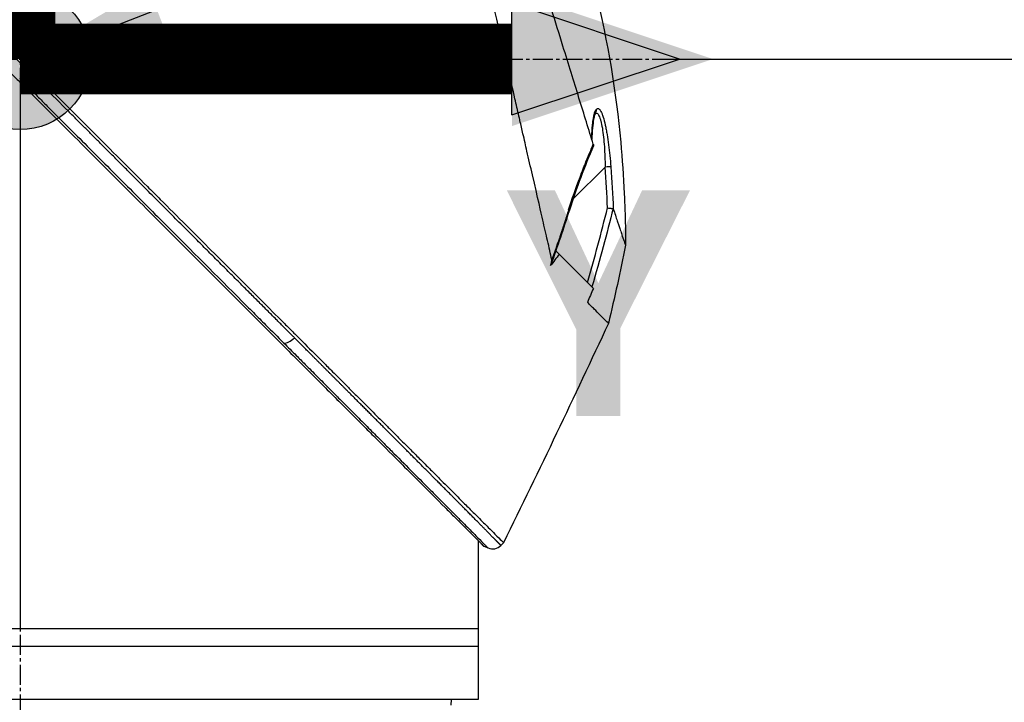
# Model space of a CAD drawing. Header units: millimetres. Extents: x 0 to 4378, y 0 to 2376.
# Tile 223 of 256: x 1645 to 1729, y 1534 to 1592. Entities that reach past the tile are written whole.
import ezdxf

# ---------------------------------------------------------------- set-up
doc = ezdxf.new("R2010")
doc.units = ezdxf.units.MM
doc.header["$LTSCALE"] = 0.2
doc.linetypes.add('CENTER2', pattern=[1.125, 0.75, -0.125, 0.125, -0.125])
for name, color, linetype in [('02_Center Line', 1, 'CENTER2'), ('07_Special Line2', 76, 'Continuous'), ('12_Before Rev.Num.', 5, 'Continuous')]:
    doc.layers.add(name, color=color, linetype=linetype)
doc.layers.add('14_Mark', color=7, linetype='Continuous', true_color=0xe03c31)
doc.styles.add('Rainbow-5.0 Style', font='malgunsl.ttf')
doc.dimstyles.new('Rainbow-5.0 Style', dxfattribs={"dimtxt": 4, "dimasz": 2.5, "dimexe": 1, "dimexo": 1, "dimgap": 1, "dimtad": 1, "dimdsep": 46, "dimtxsty": 'Rainbow-5.0 Style', "dimcen": 0, "dimclrd": 251, "dimclre": 251, "dimclrt": 7, "dimazin": 3, "dimtp": 0.1, "dimtm": 0.1, "dimtfac": 0.61, "dimtmove": 0, "dimatfit": 3, "dimfxl": 1, "dimlwd": -1, "dimlwe": -1, "dimarcsym": 1})

# ---------------------------------------------------------------- blocks, each defined once
blk = doc.blocks.new('A$C87452269')
for p, q in [((0, 984.221), (0, 937.7)), ((48.965, 981.546), (48.965, 981.546)), ((48.967, 981.55), (48.967, 981.55)), ((47.077, 974.271), (49.813, 977.008)), ((46.963, 974.157), (46.963, 974.158)), ((45.592, 969.809), (45.638, 969.855)), ((45.616, 969.878), (45.638, 969.855)), ((45.638, 969.855), (45.904, 969.59)), ((48.813, 966.681), (45.904, 969.59)), ((48.31, 965.49), (48.309, 965.487)), ((48.309, 965.487), (48.309, 965.488)), ((48.31, 965.488), (48.31, 965.488)), ((39, 945.221), (39, 931.7)), ((40.943, 944.798), (41.174, 945.029)), ((39.483, 944.738), (39.846, 944.585)), ((39, 937.7), (-39.527, 937.7)), ((39, 936.2), (-39, 936.2)), ((39, 931.7), (-39, 931.7)), ((36.713, 931.2), (36.721, 931.7))]:
    blk.add_line(p, q)
blk.add_arc((40.236, 945.505), 1, 247.04782, 315.00031)
for centre, major_axis, ratio, start_param, end_param in [((48.59, 981.878), (0.365, -0.341), 0.967774, 0.031819, 0.893203), ((49.804, 976.998), (0.499, 0.036), 0.01714, 0.149461, 1.551007), ((-159.826, 982.662), (194.421, 114.353), 0.811755, 5.576632, 5.609274), ((255.664, 850.429), (-235.102, -235.108), 0.712878, 4.90627, 4.909966), ((23.05, 962.791), (-0.708, -0.706), 0.435637, 0.291628, 1.571358)]:
    blk.add_ellipse(centre, major_axis=major_axis, ratio=ratio, start_param=start_param, end_param=end_param)
for points, knots in [([(-41.272, 1027.473), (-41.272, 1027.473), (-41.208, 1027.408), (-40.955, 1027.155), (-40.765, 1026.966), (-40.02, 1026.22), (-39.291, 1025.492), (-38.108, 1024.308), (-37.83, 1024.03), (-37.205, 1023.406), (-36.854, 1023.054), (-35.505, 1021.706), (-34.409, 1020.609), (-32.912, 1019.112), (-32.592, 1018.793), (-31.518, 1017.719), (-30.742, 1016.942), (-29.081, 1015.282), (-28.193, 1014.394), (-26.812, 1013.013), (-26.334, 1012.535), (-25.351, 1011.552), (-24.844, 1011.045), (-23.802, 1010.003), (-23.266, 1009.466), (-21.573, 1007.774), (-20.398, 1006.599), (-18.588, 1004.789), (-17.963, 1004.164), (-16.677, 1002.878), (-16.017, 1002.218), (-14.663, 1000.864), (-13.968, 1000.169), (-12.915, 999.116), (-12.558, 998.759), (-11.455, 997.656), (-10.706, 996.907), (-8.325, 994.527), (-6.684, 992.884), (-4.635, 990.837), (-4.233, 990.435), (-3.294, 989.496), (-2.757, 988.958), (-1.865, 988.066), (-1.538, 987.74), (-1.104, 987.306), (-1.041, 987.243), (-0.903, 987.104), (-0.831, 987.032), (-0.506, 986.707), (-0.311, 986.512), (0.042, 986.159), (0.138, 986.063), (0.424, 985.777), (0.57, 985.631), (0.88, 985.322), (1.032, 985.17), (1.285, 984.917), (1.385, 984.816), (1.575, 984.626), (1.657, 984.545), (1.854, 984.348), (1.96, 984.241), (2.158, 984.043), (2.248, 983.953), (3.605, 982.598), (4.869, 981.333), (6.936, 979.265), (7.741, 978.46), (9.311, 976.891), (10.077, 976.125), (11.207, 974.994), (11.575, 974.627), (12.675, 973.526), (13.407, 972.795), (16.868, 969.334), (19.539, 966.663), (22.236, 963.966), (22.373, 963.829), (22.646, 963.556), (22.782, 963.42), (23.052, 963.15), (23.187, 963.015), (23.428, 962.774), (23.535, 962.667), (24.187, 962.016), (24.728, 961.474), (25.412, 960.79), (25.563, 960.639), (25.843, 960.359), (25.973, 960.229), (26.233, 959.969), (26.363, 959.839), (26.658, 959.544), (26.823, 959.38), (27.143, 959.06), (27.298, 958.905), (27.626, 958.576), (27.798, 958.404), (28.049, 958.153), (28.127, 958.075), (28.317, 957.885), (28.429, 957.773), (28.67, 957.532), (28.8, 957.402), (29.115, 957.087), (29.3, 956.902), (29.68, 956.522), (29.874, 956.328), (30.458, 955.744), (30.843, 955.359), (31.312, 954.891), (31.4, 954.802), (31.629, 954.574), (31.767, 954.435), (32.053, 954.149), (32.199, 954.003), (32.5, 953.703), (32.654, 953.548), (32.959, 953.243), (33.11, 953.093), (33.402, 952.8), (33.544, 952.658), (33.961, 952.242), (34.231, 951.972), (34.745, 951.458), (34.989, 951.213), (35.453, 950.749), (35.673, 950.529), (36.289, 949.913), (36.674, 949.529), (37.36, 948.843), (37.666, 948.536), (38.21, 947.992), (38.451, 947.751), (38.878, 947.325), (39.066, 947.136), (39.322, 946.881), (39.397, 946.805), (39.609, 946.594), (39.739, 946.464), (40.075, 946.127), (40.265, 945.938), (40.675, 945.528), (40.862, 945.341), (41.05, 945.153), (41.097, 945.106), (41.143, 945.059), (41.155, 945.048), (41.17, 945.032), (41.174, 945.029), (41.174, 945.029)], [-21.000836, -21.000836, -21.000836, -21.000836, -20.328863, -20.328863, -19.655828, -19.655828, -18.308332, -18.308332, -17.924512, -17.924512, -17.485993, -17.485993, -16.316696, -16.316696, -16.006668, -16.006668, -15.296307, -15.296307, -14.534305, -14.534305, -14.139555, -14.139555, -13.730091, -13.730091, -13.30546, -13.30546, -12.401825, -12.401825, -11.929878, -11.929878, -11.437802, -11.437802, -10.9252, -10.9252, -10.663362, -10.663362, -10.117833, -10.117833, -8.934625, -8.934625, -8.645977, -8.645977, -8.260408, -8.260408, -8.006475, -8.006475, -7.961161, -7.961161, -7.91407, -7.91407, -7.778509, -7.778509, -7.724161, -7.724161, -7.666804, -7.666804, -7.602838, -7.602838, -7.565627, -7.565627, -7.532521, -7.532521, -7.488032, -7.488032, -7.450837, -7.450837, -6.924212, -6.924212, -6.587553, -6.587553, -6.265466, -6.265466, -6.109966, -6.109966, -5.79866, -5.79866, -4.627003, -4.627003, -4.564096, -4.564096, -4.501625, -4.501625, -4.439084, -4.439084, -4.389917, -4.389917, -4.135415, -4.135415, -4.06302, -4.06302, -4.00074, -4.00074, -3.938004, -3.938004, -3.858125, -3.858125, -3.782258, -3.782258, -3.697501, -3.697501, -3.658476, -3.658476, -3.601749, -3.601749, -3.53559, -3.53559, -3.439968, -3.439968, -3.337887, -3.337887, -3.131131, -3.131131, -3.082568, -3.082568, -3.005474, -3.005474, -2.922888, -2.922888, -2.834293, -2.834293, -2.74619, -2.74619, -2.661641, -2.661641, -2.496608, -2.496608, -2.34096, -2.34096, -2.194458, -2.194458, -1.921626, -1.921626, -1.681164, -1.681164, -1.470918, -1.470918, -1.287493, -1.287493, -1.207074, -1.207074, -1.056347, -1.056347, -0.792008, -0.792008, -0.395398, -0.395398, -0.197631, -0.197631, -0.099394, -0.099394, 0, 0, 0, 0]), ([(45.279, 969.112), (45.158, 969.646), (45.043, 970.163), (44.785, 971.297), (44.644, 971.896), (44.369, 973.079), (44.085, 974.391), (43.461, 977.052), (43.301, 977.712), (43.101, 978.601), (43.048, 978.841), (42.939, 979.326), (42.879, 979.591), (42.736, 980.218), (42.647, 980.598), (42.532, 981.1), (42.503, 981.229), (42.365, 981.831), (42.253, 982.324), (41.958, 983.613), (41.772, 984.419), (40.768, 988.8), (39.737, 993.246), (38.542, 998.537), (38.484, 998.794), (38.363, 999.324), (38.302, 999.588), (38.184, 1000.101), (38.125, 1000.354), (37.834, 1001.611), (37.606, 1002.602), (37.269, 1004.074), (37.157, 1004.563), (36.594, 1007.015), (36.158, 1008.914), (35.644, 1011.162), (35.544, 1011.599), (34.642, 1015.545), (33.95, 1018.558), (33.07, 1022.401), (32.79, 1023.614), (32.474, 1025.005), (32.388, 1025.393), (32.245, 1026.017), (32.187, 1026.255), (32.153, 1026.4)], [0, 0, 0, 0, 0.224226, 0.224226, 0.438481, 0.438481, 0.643813, 0.643813, 0.718212, 0.718212, 0.74576, 0.74576, 0.776284, 0.776284, 0.820204, 0.820204, 0.834927, 0.834927, 0.896521, 0.896521, 0.995652, 0.995652, 1.428405, 1.428405, 1.450296, 1.450296, 1.471663, 1.471663, 1.492327, 1.492327, 1.574835, 1.574835, 1.616316, 1.616316, 1.784634, 1.784634, 1.826029, 1.826029, 2.164003, 2.164003, 2.373598, 2.373598, 2.479923, 2.479923, 2.586935, 2.586935, 2.586935, 2.586935]), ([(-41.463, 1025.683), (-41.463, 1025.683), (-41.463, 1025.683), (-40.702, 1024.922), (-40.259, 1024.479), (-39.525, 1023.745), (-39.352, 1023.572), (-37.708, 1021.928), (-35.653, 1019.873), (-32.572, 1016.792), (-31.861, 1016.081), (-29.383, 1013.603), (-27.504, 1011.724), (-24.501, 1008.721), (-23.423, 1007.643), (-21.16, 1005.38), (-19.969, 1004.189), (-17.452, 1001.672), (-16.121, 1000.341), (-13.316, 997.536), (-11.838, 996.058), (-9.577, 993.797), (-8.801, 993.022), (-6.721, 990.941), (-5.411, 989.632), (-3.783, 988.003), (-3.457, 987.678), (-2.924, 987.144), (-2.726, 986.947), (-2.315, 986.536), (-2.157, 986.378), (-1.816, 986.036), (-1.636, 985.856), (-1.299, 985.52), (-1.143, 985.364), (-0.705, 984.926), (-0.424, 984.645), (-0.065, 984.285), (0.014, 984.207), (0.184, 984.036), (0.274, 983.947), (0.584, 983.637), (0.738, 983.483), (1.337, 982.884), (1.745, 982.476), (3.801, 980.42), (5.458, 978.763), (7.862, 976.359), (8.622, 975.599), (10.836, 973.384), (12.284, 971.937), (15.025, 969.196), (16.324, 967.897), (18.192, 966.029), (18.775, 965.446), (20.485, 963.736), (21.6, 962.621), (23.703, 960.518), (24.695, 959.527), (26.555, 957.666), (27.429, 956.792), (28.668, 955.554), (29.054, 955.167), (29.791, 954.431), (30.141, 954.08), (31.134, 953.088), (31.756, 952.465), (32.881, 951.341), (33.387, 950.834), (34.718, 949.503), (35.495, 948.726), (36.442, 947.779), (36.688, 947.533), (37.328, 946.893), (37.691, 946.53), (38.488, 945.733), (38.856, 945.365), (39.168, 945.053), (39.223, 944.998), (39.341, 944.881), (39.394, 944.827), (39.465, 944.756), (39.483, 944.738), (39.483, 944.738)], [-15.738203, -15.738203, -15.738203, -15.738203, -14.793481, -14.793481, -14.173934, -14.173934, -13.996984, -13.996984, -12.579476, -12.579476, -12.176243, -12.176243, -11.215253, -11.215253, -10.695697, -10.695697, -10.142358, -10.142358, -9.539575, -9.539575, -8.883963, -8.883963, -8.543526, -8.543526, -7.972636, -7.972636, -7.829924, -7.829924, -7.73886, -7.73886, -7.680875, -7.680875, -7.616244, -7.616244, -7.560081, -7.560081, -7.459116, -7.459116, -7.430908, -7.430908, -7.397967, -7.397967, -7.318024, -7.318024, -7.146824, -7.146824, -6.455961, -6.455961, -6.135134, -6.135134, -5.518203, -5.518203, -4.951279, -4.951279, -4.691225, -4.691225, -4.182012, -4.182012, -3.710062, -3.710062, -3.272291, -3.272291, -3.069642, -3.069642, -2.879581, -2.879581, -2.522736, -2.522736, -2.208798, -2.208798, -1.659444, -1.659444, -1.453529, -1.453529, -1.091939, -1.091939, -0.546675, -0.546675, -0.410051, -0.410051, -0.205023, -0.205023, 0, 0, 0, 0]), ([(48.807, 978.945), (48.62, 979.551), (48.423, 980.188), (48.017, 981.502), (47.806, 982.183), (47.156, 984.287), (46.697, 985.771), (45.906, 988.335), (45.581, 989.385), (45.163, 990.74), (45.074, 991.029), (44.942, 991.457), (44.897, 991.604), (44.633, 992.458), (44.413, 993.169), (44.077, 994.257), (43.956, 994.645), (43.704, 995.456), (43.574, 995.872), (43.309, 996.717), (43.172, 997.149), (42.895, 998.018), (42.756, 998.453), (42.479, 999.316), (42.341, 999.746), (41.642, 1001.92), (41.094, 1003.628), (40.439, 1005.68), (40.314, 1006.072), (39.933, 1007.268), (39.681, 1008.061), (39.187, 1009.613), (38.946, 1010.373), (38.597, 1011.475), (38.484, 1011.832), (38.262, 1012.535), (38.154, 1012.879), (37.942, 1013.551), (37.837, 1013.884), (37.632, 1014.536), (37.529, 1014.862), (37.387, 1015.316), (37.341, 1015.46), (36.595, 1017.839), (36.024, 1019.683), (35.561, 1021.221), (35.512, 1021.384), (35.385, 1021.812), (35.312, 1022.06), (35.149, 1022.619), (35.069, 1022.9), (34.976, 1023.236), (34.95, 1023.334), (34.906, 1023.5), (34.888, 1023.569), (34.874, 1023.623)], [0.00002, 0.00002, 0.00002, 0.00002, 0.259158, 0.259158, 0.518708, 0.518708, 1.038075, 1.038075, 1.384705, 1.384705, 1.477831, 1.477831, 1.526561, 1.526561, 1.759973, 1.759973, 1.890971, 1.890971, 2.029156, 2.029156, 2.171186, 2.171186, 2.316283, 2.316283, 2.460898, 2.460898, 3.049329, 3.049329, 3.189055, 3.189055, 3.478614, 3.478614, 3.769885, 3.769885, 3.913253, 3.913253, 4.056001, 4.056001, 4.19686, 4.19686, 4.341119, 4.341119, 4.411312, 4.411312, 5.498875, 5.498875, 5.634552, 5.634552, 5.872375, 5.872375, 6.229939, 6.229939, 6.408513, 6.408513, 6.587137, 6.587137, 6.587137, 6.587137]), ([(45.053, 1004.084), (48.339, 996.175), (50.347, 987.65), (51.272, 977.667), (51.373, 976.208), (51.487, 973.812), (51.518, 972.875), (51.546, 971.411), (51.553, 970.86), (51.555, 970.357)], [0, 0, 0, 0, 2.569332, 2.569332, 3.007712, 3.007712, 3.288956, 3.288956, 3.446993, 3.446993, 3.446993, 3.446993]), ([(0.655, 985.224), (0.365, 985.514), (0.076, 985.803), (-0.214, 986.093), (-0.503, 986.382), (-0.793, 986.672), (-1.082, 986.961)], [0, 0, 0, 0, 0.499983, 0.499983, 0.499983, 1, 1, 1, 1]), ([(0.655, 985.224), (0.619, 985.188), (0.582, 985.151), (0.545, 985.114), (0.508, 985.077), (0.47, 985.039), (0.433, 985.002), (0.396, 984.965), (0.359, 984.929), (0.324, 984.893), (0.29, 984.859), (0.256, 984.825), (0.225, 984.794), (0.192, 984.762), (0.162, 984.731), (0.135, 984.704), (0.108, 984.677), (0.084, 984.653), (0.063, 984.632), (0.041, 984.61), (0.023, 984.592), (0.008, 984.577), (-0.008, 984.561), (-0.02, 984.549), (-0.029, 984.54)], [0, 0, 0, 0, 0.125, 0.125, 0.125, 0.25, 0.25, 0.25, 0.375, 0.375, 0.375, 0.496983, 0.496983, 0.496983, 0.625, 0.625, 0.625, 0.75, 0.75, 0.75, 0.875, 0.875, 0.875, 1, 1, 1, 1]), ([(1.523, 984.355), (1.378, 984.5), (1.233, 984.645), (0.944, 984.935), (0.799, 985.08), (0.655, 985.224)], [0.000007, 0.000007, 0.000007, 0.000007, 0.4987592, 0.4987592, 1, 1, 1, 1]), ([(1.523, 984.355), (1.487, 984.319), (1.45, 984.282), (1.413, 984.245), (1.375, 984.208), (1.338, 984.171), (1.301, 984.134), (1.263, 984.097), (1.227, 984.061), (1.191, 984.026), (1.155, 983.991), (1.121, 983.957), (1.089, 983.925), (1.057, 983.894), (1.027, 983.865), (1, 983.838), (0.973, 983.812), (0.948, 983.788), (0.926, 983.767), (0.905, 983.747), (0.886, 983.729), (0.87, 983.714), (0.854, 983.699), (0.842, 983.687), (0.832, 983.678)], [0, 0, 0, 0, 0.125, 0.125, 0.125, 0.25, 0.25, 0.25, 0.375, 0.375, 0.375, 0.5, 0.5, 0.5, 0.625, 0.625, 0.625, 0.75, 0.75, 0.75, 0.875, 0.875, 0.875, 1, 1, 1, 1]), ([(0.832, 983.678), (1.114, 983.396), (1.396, 983.114), (1.678, 982.831), (1.965, 982.544), (2.251, 982.258), (2.538, 981.971), (3.67, 980.838), (4.801, 979.707), (5.928, 978.578), (7.078, 977.428), (8.223, 976.282), (9.363, 975.141), (10.502, 974.001), (11.635, 972.867), (12.759, 971.742), (14.989, 969.51), (17.184, 967.313), (19.315, 965.177), (19.683, 964.808), (20.049, 964.441), (20.413, 964.077), (20.576, 963.913), (20.739, 963.75), (20.901, 963.588), (21.425, 963.063), (21.945, 962.542), (22.46, 962.026)], [0, 0, 0, 0, 0.037905, 0.037905, 0.037905, 0.076407, 0.076407, 0.076407, 0.228573, 0.228573, 0.228573, 0.383709, 0.383709, 0.383709, 0.538779, 0.538779, 0.538779, 0.846375, 0.846375, 0.846375, 0.899464, 0.899464, 0.899464, 0.923234, 0.923234, 0.923234, 1, 1, 1, 1]), ([(48.67, 979.39), (48.676, 979.625), (48.686, 979.845), (48.699, 980.05), (48.706, 980.172), (48.715, 980.289), (48.724, 980.401), (48.729, 980.457), (48.734, 980.511), (48.739, 980.564), (48.745, 980.617), (48.747, 980.644), (48.756, 980.719), (48.763, 980.788), (48.772, 980.855), (48.78, 980.918), (48.79, 980.992), (48.801, 981.063), (48.812, 981.129), (48.832, 981.252), (48.848, 981.338), (48.877, 981.46), (48.936, 981.704), (49.003, 981.861), (49.076, 981.939)], [0.041266, 0.041266, 0.041266, 0.041266, 0.25, 0.25, 0.25, 0.375, 0.375, 0.375, 0.4375, 0.4375, 0.4375, 0.5, 0.5, 0.5, 0.5575644, 0.5575644, 0.5575644, 0.625, 0.625, 0.625, 0.75, 0.75, 0.75, 1, 1, 1, 1]), ([(49.076, 981.939), (49.134, 982.001), (49.197, 982.009), (49.254, 981.979), (49.289, 981.961), (49.323, 981.929), (49.351, 981.895), (49.361, 981.883), (49.37, 981.872), (49.378, 981.86), (49.401, 981.828), (49.425, 981.789), (49.45, 981.745), (49.483, 981.682), (49.517, 981.608), (49.548, 981.532), (49.564, 981.494), (49.579, 981.454), (49.592, 981.417), (49.61, 981.367), (49.628, 981.315), (49.646, 981.261), (49.71, 981.06), (49.771, 980.829), (49.826, 980.583), (49.854, 980.456), (49.881, 980.327), (49.906, 980.198), (49.932, 980.063), (49.957, 979.922), (49.982, 979.776), (50.028, 979.498), (50.072, 979.198), (50.112, 978.892), (50.188, 978.3), (50.251, 977.677), (50.297, 977.035)], [0, 0, 0, 0, 0.068487, 0.068487, 0.068487, 0.110613, 0.110613, 0.110613, 0.125, 0.125, 0.125, 0.165111, 0.165111, 0.165111, 0.221432, 0.221432, 0.221432, 0.25, 0.25, 0.25, 0.287562, 0.287562, 0.287562, 0.427692, 0.427692, 0.427692, 0.5, 0.5, 0.5, 0.5757, 0.5757, 0.5757, 0.720411, 0.720411, 0.720411, 1, 1, 1, 1]), ([(48.968, 981.552), (48.968, 981.552), (48.963, 981.544), (48.944, 981.502), (48.926, 981.457), (48.883, 981.312), (48.857, 981.198), (48.796, 980.86), (48.764, 980.61), (48.714, 980.032), (48.695, 979.696), (48.685, 979.341)], [0.0239142, 0.0239142, 0.0239142, 0.0239142, 0.0520946, 0.0520946, 0.0991153, 0.0991153, 0.1707501, 0.1707501, 0.2833283, 0.2833283, 0.4069798, 0.4069798, 0.4069798, 0.4069798]), ([(48.964, 981.545), (49.015, 981.595), (49.068, 981.607), (49.15, 981.569), (49.179, 981.544), (49.236, 981.474), (49.264, 981.429), (49.318, 981.319), (49.345, 981.254), (49.398, 981.106), (49.423, 981.022), (49.495, 980.752), (49.538, 980.542), (49.615, 980.075), (49.648, 979.825), (49.705, 979.298), (49.729, 979.02), (49.787, 978.176), (49.809, 977.598), (49.813, 977.008)], [0.0086803, 0.0086803, 0.0086803, 0.0086803, 0.125, 0.125, 0.1875, 0.1875, 0.25, 0.25, 0.3125, 0.3125, 0.375, 0.375, 0.5, 0.5, 0.625, 0.625, 0.75, 0.75, 1, 1, 1, 1]), ([(46.702, 973.354), (47, 974.298), (47.32, 975.209), (47.766, 976.391), (47.855, 976.623), (48.033, 977.08), (48.112, 977.276), (48.413, 978.022), (48.612, 978.494), (48.807, 978.945)], [0, 0, 0, 0, 0.5, 0.5, 0.625, 0.625, 0.75, 0.75, 0.9999843, 0.9999843, 0.9999843, 0.9999843]), ([(48.807, 978.944), (48.813, 978.925), (48.818, 978.908), (48.827, 978.877), (48.83, 978.863), (48.833, 978.853)], [-0.01637818, -0.01637818, -0.01637818, -0.01637818, -0.00823051, -0.00823051, -0.00000316, -0.00000316, -0.00000316, -0.00000316]), ([(50.02, 973.527), (50.021, 973.527), (50.022, 973.527), (50.074, 973.519), (50.125, 973.513), (50.224, 973.503), (50.273, 973.498), (50.327, 973.494), (50.337, 973.493), (50.383, 973.489), (50.413, 973.484), (50.461, 973.476), (50.48, 973.472), (50.493, 973.47)], [-0.00030662, -0.00030662, -0.00030662, -0.00030662, 0, 0, 0.01532058, 0.01532058, 0.03142731, 0.03142731, 0.03552574, 0.03552574, 0.04971247, 0.04971247, 0.06328028, 0.06328028, 0.06328028, 0.06328028]), ([(50.509, 973.453), (50.507, 973.458), (50.505, 973.462), (50.5, 973.468), (50.497, 973.47), (50.493, 973.47)], [-0.00715982, -0.00715982, -0.00715982, -0.00715982, -0.003611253, -0.003611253, -0.000066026, -0.000066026, -0.000066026, -0.000066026]), ([(50.509, 973.453), (50.632, 973.074), (50.744, 972.732), (50.879, 972.321), (50.912, 972.221), (50.986, 972.001), (51.026, 971.881), (51.115, 971.615), (51.162, 971.476), (51.23, 971.276), (51.254, 971.205), (51.357, 970.907), (51.421, 970.727), (51.49, 970.533), (51.509, 970.482), (51.53, 970.424), (51.536, 970.408), (51.543, 970.389), (51.545, 970.383), (51.549, 970.374), (51.55, 970.37), (51.554, 970.36), (51.555, 970.357), (51.555, 970.357)], [0.00001, 0.00001, 0.00001, 0.00001, 0.245288, 0.245288, 0.32758, 0.32758, 0.439471, 0.439471, 0.588452, 0.588452, 0.672216, 0.672216, 0.969709, 0.969709, 1.119078, 1.119078, 1.193047, 1.193047, 1.22978, 1.22978, 1.265, 1.265, 1.331745, 1.331745, 1.331745, 1.331745]), ([(45.17, 968.618), (45.203, 968.719), (45.239, 968.836), (45.271, 968.982), (45.282, 969.043), (45.28, 969.094), (45.279, 969.102), (45.279, 969.112)], [-0.05209089, -0.05209089, -0.05209089, -0.05209089, -0.01888658, -0.01888658, -0.00311949, -0.00311949, 0, 0, 0, 0]), ([(50.095, 963.701), (50.095, 963.701), (50.049, 963.748), (49.929, 963.868), (49.892, 963.905), (49.789, 964.007), (49.719, 964.078), (49.558, 964.239), (49.467, 964.33), (49.223, 964.574), (49.06, 964.737), (48.79, 965.007), (48.698, 965.099), (48.509, 965.288), (48.411, 965.386), (48.309, 965.487)], [0.000084, 0.000084, 0.000084, 0.000084, 0.36531, 0.36531, 0.496252, 0.496252, 0.680576, 0.680576, 0.864613, 0.864613, 1.12402, 1.12402, 1.248089, 1.248089, 1.369227, 1.369227, 1.369227, 1.369227]), ([(22.46, 962.026), (22.814, 961.671), (23.165, 961.32), (23.514, 960.97), (23.768, 960.716), (24.021, 960.462), (24.272, 960.211), (24.617, 959.864), (24.961, 959.521), (25.301, 959.18), (25.641, 958.84), (25.977, 958.503), (26.311, 958.169), (26.477, 958.002), (26.643, 957.836), (26.808, 957.671), (27.093, 957.385), (27.375, 957.102), (27.655, 956.822), (27.979, 956.497), (28.299, 956.176), (28.616, 955.858), (28.933, 955.54), (29.246, 955.227), (29.555, 954.917), (29.892, 954.579), (30.224, 954.247), (30.55, 953.92), (30.7, 953.77), (30.848, 953.621), (30.995, 953.473), (31.277, 953.192), (31.554, 952.914), (31.826, 952.641), (32.396, 952.069), (32.946, 951.517), (33.474, 950.988), (34, 950.46), (34.504, 949.955), (34.981, 949.476), (35.24, 949.216), (35.492, 948.963), (35.736, 948.719), (36.181, 948.271), (36.598, 947.853), (36.983, 947.467), (37.244, 947.204), (37.491, 946.956), (37.721, 946.725), (37.889, 946.556), (38.049, 946.395), (38.199, 946.244), (38.349, 946.093), (38.49, 945.951), (38.622, 945.819), (38.753, 945.687), (38.874, 945.565), (38.985, 945.453), (39.207, 945.23), (39.388, 945.047), (39.526, 944.909), (39.595, 944.839), (39.653, 944.781), (39.699, 944.734), (39.738, 944.695), (39.769, 944.664), (39.792, 944.64), (39.806, 944.626), (39.818, 944.614), (39.826, 944.605), (39.831, 944.6), (39.835, 944.596), (39.838, 944.593), (39.843, 944.588), (39.846, 944.585), (39.846, 944.585)], [0, 0, 0, 0, 0.038515, 0.038515, 0.038515, 0.066566, 0.066566, 0.066566, 0.105122, 0.105122, 0.105122, 0.143579, 0.143579, 0.143579, 0.16279, 0.16279, 0.16279, 0.195995, 0.195995, 0.195995, 0.234457, 0.234457, 0.234457, 0.27289, 0.27289, 0.27289, 0.314748, 0.314748, 0.314748, 0.333918, 0.333918, 0.333918, 0.370525, 0.370525, 0.370525, 0.447102, 0.447102, 0.447102, 0.523544, 0.523544, 0.523544, 0.565188, 0.565188, 0.565188, 0.641396, 0.641396, 0.641396, 0.693272, 0.693272, 0.693272, 0.731274, 0.731274, 0.731274, 0.769237, 0.769237, 0.769237, 0.807172, 0.807172, 0.807172, 0.882963, 0.882963, 0.882963, 0.920831, 0.920831, 0.920831, 0.951804, 0.951804, 0.951804, 0.970728, 0.970728, 0.970728, 0.981042, 0.981042, 0.981042, 1, 1, 1, 1]), ([(39, 945.221), (39.129, 945.092), (39.233, 944.988), (39.368, 944.853), (39.411, 944.81), (39.454, 944.767), (39.465, 944.756), (39.476, 944.745), (39.478, 944.743), (39.481, 944.74), (39.482, 944.739), (39.482, 944.739), (39.483, 944.739), (39.483, 944.738), (39.483, 944.738), (39.483, 944.738)], [10.5802482, 10.5802482, 10.5802482, 10.5802482, 10.7036166, 10.7036166, 10.7937857, 10.7937857, 10.8389013, 10.8389013, 10.8614474, 10.8614474, 10.8727145, 10.8727145, 10.8783456, 10.8783456, 10.8838253, 10.8838253, 10.8838253, 10.8838253])]:
    blk.add_open_spline(points, degree=3, knots=knots)
for points in [[(-0.029, 984.54), (0.258, 984.253), (0.545, 983.966), (0.832, 983.678)], [(48.827, 978.805), (48.069, 977.053), (47.361, 975.205), (46.771, 973.338)], [(48.833, 978.853), (48.836, 978.838), (48.832, 978.822), (48.824, 978.806)], [(50.02, 973.527), (49.965, 974.688), (49.897, 975.848), (49.813, 977.008)], [(50.297, 977.035), (50.385, 975.824), (50.454, 974.644), (50.509, 973.453)], [(46.767, 973.338), (46.277, 971.787), (45.752, 970.246), (45.206, 968.714)], [(46.768, 973.339), (46.766, 973.337), (46.741, 973.343), (46.702, 973.354)], [(50.493, 973.47), (49.963, 971.36), (49.367, 969.137), (48.693, 966.801)], [(51.555, 970.357), (51.109, 968.13), (50.623, 965.911), (50.095, 963.701)], [(45.206, 968.714), (45.195, 968.682), (45.183, 968.649), (45.17, 968.618)], [(48.813, 966.681), (48.643, 966.283), (48.475, 965.886), (48.309, 965.487)], [(50.095, 963.701), (47.181, 957.449), (44.207, 951.224), (41.174, 945.029)]]:
    blk.add_open_spline(points, degree=3)
for points, weights, knots in [([(23.358, 962.483), (22.837, 963.005), (21.785, 964.059), (18.576, 967.275), (14.69, 971.169), (10.137, 975.729), (6.691, 979.18), (4.098, 981.777), (2.382, 983.495), (1.808, 984.07), (1.523, 984.355)], [0.999998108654, 0.999998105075, 0.999998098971, 0.999998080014, 0.999998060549, 0.999998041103, 0.999998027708, 0.999998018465, 0.999998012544, 0.999998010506, 0.999998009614], [0, 0, 0, 0, 0.0767447, 0.1535458, 0.461084, 0.6161941, 0.7713836, 0.9235868, 0.9620932, 1, 1, 1, 1]), ([(46.702, 973.354), (46.451, 972.557), (46.192, 971.763), (45.714, 970.351), (45.498, 969.731), (45.279, 969.113)], [1.00000384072, 1.0000038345, 1.00000382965, 1.00000382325, 1.00000382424, 1.00000381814], [0, 0, 0, 0, 0.5599538, 0.5599538, 0.999794, 0.999794, 0.999794, 0.999794]), ([(40.943, 944.798), (40.943, 944.798), (40.94, 944.802), (40.922, 944.821), (40.886, 944.858), (40.799, 944.948), (40.577, 945.174), (40.211, 945.545), (39.721, 946.041), (39.293, 946.473), (38.75, 947.022), (37.951, 947.828), (37.01, 948.776), (35.819, 949.974), (34.521, 951.28), (33.141, 952.667), (32.128, 953.684), (31.363, 954.453), (30.564, 955.254), (29.585, 956.236), (28.658, 957.167), (27.877, 957.951), (27.083, 958.748), (26.23, 959.603), (25.285, 960.549), (24.33, 961.508), (23.716, 962.124), (23.358, 962.483)], [0.999997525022, 0.999997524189, 0.999997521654, 0.99999751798, 0.999997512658, 0.999997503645, 0.999997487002, 0.999997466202, 0.999997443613, 0.999997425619, 0.999997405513, 0.999997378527, 0.999997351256, 0.999997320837, 0.999997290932, 0.999997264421, 0.999997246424, 0.999997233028, 0.999997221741, 0.999997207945, 0.999997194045, 0.99999718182, 0.999997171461, 0.999997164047, 0.99999715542, 0.99999714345, 0.999997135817, 0.999997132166], [0, 0, 0, 0, 0.018958, 0.029272, 0.048196, 0.079169, 0.117037, 0.192828, 0.230763, 0.268726, 0.306728, 0.358604, 0.434813, 0.476456, 0.552898, 0.629475, 0.666083, 0.685252, 0.72711, 0.765543, 0.804005, 0.83721, 0.856421, 0.894878, 0.933434, 0.961485, 1, 1, 1, 1])]:
    blk.add_rational_spline(points, weights, degree=3, knots=knots)
at = {"layer": '02_Center Line', "ltscale": 11.288275}
for p, q in [((0, 1046.397), (0, 526.675)), ((-164.605, 986.2), (81.423, 986.2))]:
    blk.add_line(p, q, dxfattribs=at)
blk = doc.blocks.new('*D146')
at = {"color": 251, "linetype": 'ByBlock', "transparency": 16777216}
for p, q in [((1699.244, 1588.457), (1769.201, 1588.457)), ((1765.201, 1206.457), (1765.201, 1578.457)), ((1617.359, 1196.457), (1769.201, 1196.457))]:
    blk.add_line(p, q, dxfattribs=at)
at = {"color": 251, "transparency": 16777216}
for points in [[(1763.534, 1578.457), (1766.868, 1578.457), (1765.201, 1588.457)], [(1763.534, 1206.457), (1766.868, 1206.457), (1765.201, 1196.457)]]:
    blk.add_solid(points, dxfattribs=at)
at = {"layer": 'Defpoints', "color": 0, "transparency": 16777216}
for p in [(1695.244, 1588.457), (1765.201, 1588.457), (1613.359, 1196.457)]:
    blk.add_point(p, dxfattribs=at)
at = {"color": 7, "transparency": 16777216, "insert": (1752.924, 1392.457), "char_height": 16, "attachment_point": 5, "rotation": 90, "style": 'Rainbow-5.0 Style'}
blk.add_mtext('392', dxfattribs=at)
blk = doc.blocks.new('*D147')
at = {"color": 251, "linetype": 'ByBlock', "transparency": 16777216}
for p, q in [((1588.544, 1699.157), (1769.201, 1699.157)), ((1765.201, 1598.457), (1765.201, 1689.157)), ((1699.244, 1588.457), (1769.201, 1588.457))]:
    blk.add_line(p, q, dxfattribs=at)
at = {"color": 251, "transparency": 16777216}
for points in [[(1763.534, 1689.157), (1766.868, 1689.157), (1765.201, 1699.157)], [(1763.534, 1598.457), (1766.868, 1598.457), (1765.201, 1588.457)]]:
    blk.add_solid(points, dxfattribs=at)
at = {"layer": 'Defpoints', "color": 0, "transparency": 16777216}
for p in [(1584.544, 1699.157), (1765.201, 1699.157), (1695.244, 1588.457)]:
    blk.add_point(p, dxfattribs=at)
at = {"color": 7, "transparency": 16777216, "insert": (1752.88, 1643.807), "char_height": 16, "attachment_point": 5, "rotation": 90, "style": 'Rainbow-5.0 Style'}
blk.add_mtext('110.7', dxfattribs=at)
blk = doc.blocks.new('*D151')
at = {"color": 251, "linetype": 'ByBlock', "transparency": 16777216}
for p, q in [((1649.046, 1699.157), (1818.696, 1699.157)), ((1814.696, 781.457), (1814.696, 1689.157)), ((1649.046, 771.457), (1818.696, 771.457))]:
    blk.add_line(p, q, dxfattribs=at)
at = {"color": 251, "transparency": 16777216}
for points in [[(1813.029, 1689.157), (1816.362, 1689.157), (1814.696, 1699.157)], [(1813.029, 781.457), (1816.362, 781.457), (1814.696, 771.457)]]:
    blk.add_solid(points, dxfattribs=at)
at = {"layer": 'Defpoints', "color": 0, "transparency": 16777216}
for p in [(1645.046, 1699.157), (1814.696, 1699.157), (1645.046, 771.457)]:
    blk.add_point(p, dxfattribs=at)
at = {"color": 7, "transparency": 16777216, "insert": (1802.424, 1235.307), "char_height": 16, "attachment_point": 5, "rotation": 90, "style": 'Rainbow-5.0 Style'}
blk.add_mtext('927.7', dxfattribs=at)
blk = doc.blocks.new('A$Ca1632f6c')
at = {"layer": '07_Special Line2'}
blk.add_hatch(color=256, dxfattribs=at).paths.add_polyline_path([(49.156, 0), (34.9, 4.752), (34.9, -4.752)])
at = {"layer": '12_Before Rev.Num.'}
blk.add_hatch(color=256, dxfattribs=at).paths.add_polyline_path([(0, 49.156), (-4.752, 34.9), (4.752, 34.9)])
at = {"layer": '14_Mark'}
h = blk.add_hatch(color=256, dxfattribs=at)
h.dxf.hatch_style = 1
h.paths.add_polyline_path([(5, 0, 1), (-5, 0, 1)])
at = {"layer": '07_Special Line2'}
for p, q in [((34.9, -3.96), (34.9, 3.96)), ((46.78, 0), (34.9, 3.96)), ((34.9, -3.96), (46.78, 0))]:
    blk.add_line(p, q, dxfattribs=at)
at = {"layer": '07_Special Line2', "const_width": 5}
blk.add_lwpolyline([(34.9, 0), (0, 0)], dxfattribs=at)
at = {"layer": '12_Before Rev.Num.'}
for p, q in [((0, 46.78), (-3.96, 34.9)), ((3.96, 34.9), (0, 46.78)), ((3.96, 34.9), (-3.96, 34.9))]:
    blk.add_line(p, q, dxfattribs=at)
at = {"layer": '12_Before Rev.Num.', "const_width": 5}
blk.add_lwpolyline([(0, 34.9), (0, 0)], dxfattribs=at)
at = {"layer": '14_Mark'}
blk.add_circle((0, 0), 5, dxfattribs=at)
at = {"layer": '07_Special Line2', "insert": (34.529, -17.308), "char_height": 16, "attachment_point": 4, "style": 'Rainbow-5.0 Style'}
blk.add_mtext('{\\fMalgun Gothic Semilight|b1|i0|c129|p50;Y}', dxfattribs=at)
at = {"layer": '12_Before Rev.Num.', "insert": (-20.587, 35.725), "char_height": 16, "attachment_point": 4, "style": 'Rainbow-5.0 Style'}
blk.add_mtext('{\\fMalgun Gothic Semilight|b1|i0|c129|p50;Z}', dxfattribs=at)
at = {"layer": '14_Mark', "insert": (-17.839, -15.459), "char_height": 16, "attachment_point": 4, "style": 'Rainbow-5.0 Style'}
blk.add_mtext('{\\fMalgun Gothic Semilight|b1|i0|c129|p50;3}', dxfattribs=at)

msp = doc.modelspace()

# ---------------------------------------------------------------- block references
msp.add_blockref('A$C87452269', (1645.046, 602.257))
at = {"xscale": 1.2, "yscale": 1.2, "zscale": 1.2}
msp.add_blockref('A$Ca1632f6c', (1645.048, 1588.457), dxfattribs=at)

# ---------------------------------------------------------------- dimensions: what is measured, and where the dimension line sits
for base, p1, p2, picture, middle in [((1765.201, 1699.157), (1695.244, 1588.457), (1584.544, 1699.157), '*D147', (1752.88, 1643.807)), ((1814.696, 1699.157), (1645.046, 771.457), (1645.046, 1699.157), '*D151', (1802.424, 1235.307)), ((1765.201, 1588.457), (1613.359, 1196.457), (1695.244, 1588.457), '*D146', (1752.924, 1392.457))]:
    dim = msp.add_linear_dim(base=base, p1=p1, p2=p2, angle=90, dimstyle='Rainbow-5.0 Style', override={"dimscale": 4, "dimtol": 0, "dimlim": 0, "dimtp": 0.1, "dimtm": 0.1, "dimtfac": 0.61, "dimtdec": 2, "dimtolj": 0, "dimtzin": 8})
    dim.commit()
    dim.dimension.update_dxf_attribs({"geometry": picture, "text_midpoint": middle})

# ---------------------------------------------------------------- leaders
at = {"annotation_type": 0, "has_hookline": 1, "hookline_direction": 0}
for points, text_width in [([(1645.046, 1588.136), (1864.122, 1673.688), (1876.622, 1673.688)], 115.187), ([(1645.046, 1426.602), (1864.122, 1551.924), (1876.622, 1551.924)], 99.666)]:
    msp.add_leader(points, dimstyle='Rainbow-5.0 Style', override={"dimscale": 5, "dimgap": 1, "dimtad": 1}, dxfattribs=dict(at, text_width=text_width))
msp.add_leader([(1645.046, 1224.357), (1864.122, 1551.924)], dimstyle='Rainbow-5.0 Style', override={"dimscale": 5, "dimgap": 1, "dimtad": 1})

doc.saveas('drawing.dxf')
